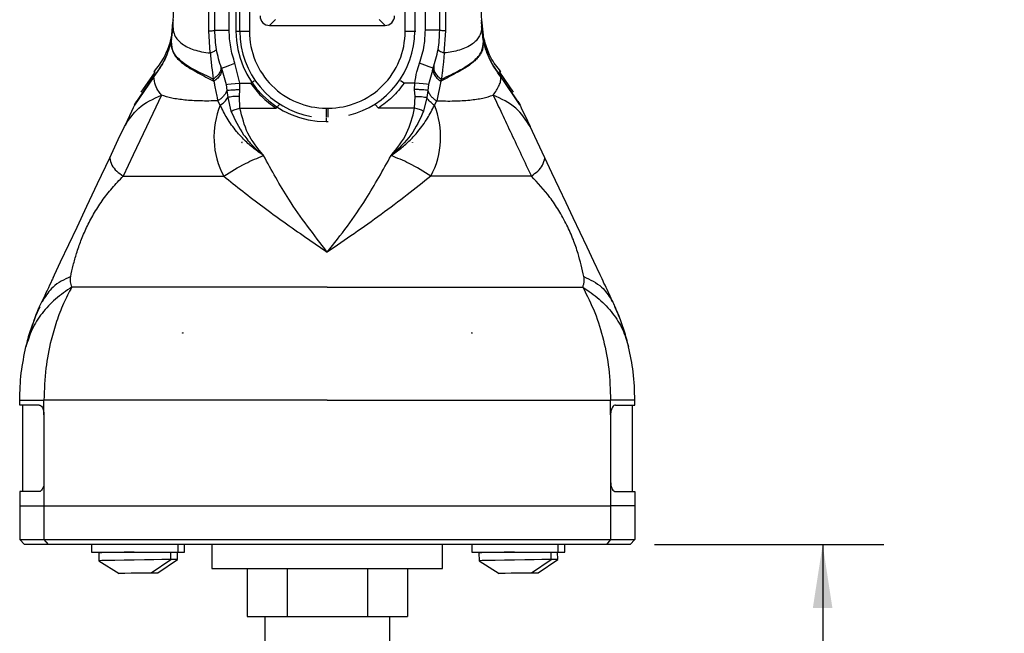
# Model space of a CAD drawing. Header units: millimetres. Extents: x 13 to 546, y 13 to 419.
# Tile 8 of 17: x 306 to 408, y 160 to 224. Entities that reach past the tile are written whole.
import ezdxf

# ---------------------------------------------------------------- set-up
doc = ezdxf.new("R2010")
doc.units = ezdxf.units.MM
doc.header["$LTSCALE"] = 2
doc.linetypes.add('SLD-Solid', pattern=[0])
doc.layers.add('DIMENSIONS', color=140, linetype='SLD-Solid', lineweight=25)
doc.styles.add('SLDTEXTSTYLE0', font='VERDANA.TTF')
doc.dimstyles.new('SLDDIMSTYLE0', dxfattribs={"dimtxt": 4.316016, "dimasz": 6.604, "dimexe": 0, "dimexo": 0.0625, "dimgap": 1.079004, "dimtad": 0, "dimtih": 1, "dimtoh": 1, "dimrnd": 1e-09, "dimzin": 12, "dimdsep": 46, "dimtxsty": 'SLDTEXTSTYLE0', "dimsah": 1, "dimcen": 0.09, "dimadec": 0, "dimazin": 3, "dimtfac": 1, "dimtofl": 0, "dimtmove": 0, "dimatfit": 3, "dimfxl": 0, "dimfrac": 2, "dimtolj": 1, "dimtzin": 12, "dimarcsym": 0})

# ---------------------------------------------------------------- blocks, each defined once
blk = doc.blocks.new('_D_6')
at = {"layer": 'DIMENSIONS'}
for p, q in [((371.86, 169.1), (395.71, 169.1)), ((389.36, 169.1), (389.36, 135.39)), ((389.36, 96.21), (389.36, 121.67)), ((392.18, 94.8), (389.36, 96.21)), ((386.53, 91.98), (392.18, 94.8)), ((389.36, 90.57), (386.53, 91.98)), ((389.36, 55.93), (389.36, 90.57)), ((345.36, 55.93), (395.71, 55.93))]:
    blk.add_line(p, q, dxfattribs=at)
for points in [[(389.36, 169.1), (388.34, 162.5), (390.37, 162.5)], [(389.36, 55.93), (390.37, 62.54), (388.34, 62.54)]]:
    blk.add_solid(points, dxfattribs=at)
at = {"layer": 'DIMENSIONS', "char_height": 4.2333, "attachment_point": 1, "style": 'SLDTEXTSTYLE0'}
for s, insert in [('16.4FT / 5M', (372.14, 133.91)), ('CABLE LENGTH', (367.66, 127.05))]:
    blk.add_mtext(s, dxfattribs=dict(at, insert=insert))

msp = doc.modelspace()

# ---------------------------------------------------------------- linework, layer by layer
for p, q in [((328.325, 293.702), (328.325, 222.502)), ((328.726, 222.502), (328.726, 293.702)), ((329.722, 293.702), (329.722, 222.502)), ((345.927, 222.502), (345.927, 293.702)), ((346.924, 293.702), (346.924, 222.502)), ((326.125, 222.602), (326.125, 291.097)), ((327.625, 222.602), (327.625, 291.097)), ((348.025, 222.602), (348.025, 291.097)), ((349.525, 222.602), (349.525, 291.097)), ((321.804, 224.721), (321.766, 222.983)), ((353.846, 224.721), (353.884, 222.983)), ((321.604, 221.666), (321.768, 223.455)), ((321.779, 223.569), (321.78, 223.644)), ((331.821, 223.102), (332.441, 223.722)), ((343.209, 223.722), (343.829, 223.102)), ((353.869, 223.692), (354.042, 222.088)), ((353.871, 223.569), (353.87, 223.644)), ((354.053, 221.582), (353.882, 223.454)), ((353.886, 223.414), (354.063, 221.546)), ((321.58, 221.47), (321.744, 222.789)), ((321.587, 221.512), (321.743, 222.8)), ((321.766, 223.012), (321.596, 221.582)), ((321.743, 222.8), (321.766, 222.983)), ((321.744, 222.789), (321.765, 222.964)), ((321.766, 222.983), (321.765, 222.964)), ((325.656, 220.245), (325.5, 222.534)), ((326.125, 222.602), (327.625, 222.602)), ((328.325, 222.502), (328.726, 222.502)), ((328.726, 222.502), (329.722, 222.502)), ((331.821, 223.102), (343.829, 223.102)), ((345.927, 222.502), (346.924, 222.502)), ((346.924, 222.502), (347.019, 222.502)), ((349.525, 222.602), (348.025, 222.602)), ((349.994, 220.245), (350.15, 222.534)), ((353.884, 223.012), (354.053, 221.582)), ((353.884, 222.983), (353.885, 222.964)), ((353.907, 222.8), (353.884, 222.983)), ((353.906, 222.789), (353.885, 222.964)), ((354.07, 221.47), (353.906, 222.789)), ((354.063, 221.512), (353.907, 222.8)), ((321.58, 221.47), (321.569, 221.432)), ((321.58, 221.47), (321.587, 221.512)), ((321.587, 221.512), (321.596, 221.582)), ((321.596, 221.582), (321.587, 221.546)), ((354.053, 221.582), (354.063, 221.546)), ((354.063, 221.512), (354.054, 221.582)), ((354.07, 221.47), (354.08, 221.432)), ((319.877, 218.232), (318.44, 216.15)), ((326.809, 218.661), (326.856, 218.678)), ((326.809, 218.661), (326.873, 218.436)), ((326.828, 218.678), (326.89, 218.431)), ((326.873, 218.436), (327.293, 216.976)), ((328.71, 217.093), (328.221, 219.166)), ((348.776, 218.435), (348.357, 216.976)), ((348.759, 218.428), (348.823, 218.679)), ((348.841, 218.661), (348.776, 218.435)), ((348.841, 218.661), (348.794, 218.678)), ((357.209, 216.151), (355.773, 218.232)), ((319.778, 217.771), (317.766, 214.798)), ((317.782, 214.831), (319.784, 217.81)), ((319.778, 217.771), (319.784, 217.81)), ((326.023, 217.299), (325.956, 217.523)), ((329.842, 217.093), (330.226, 217.358)), ((345.808, 217.093), (345.424, 217.358)), ((349.627, 217.299), (349.206, 215.263)), ((349.627, 217.299), (349.694, 217.523)), ((355.872, 217.771), (355.866, 217.81)), ((357.868, 214.831), (355.866, 217.81)), ((355.872, 217.771), (357.884, 214.798)), ((327.293, 216.976), (327.379, 216.336)), ((327.379, 216.336), (327.468, 215.595)), ((328.699, 215.713), (328.736, 216.428)), ((328.71, 217.093), (329.842, 217.093)), ((328.736, 216.428), (328.71, 217.093)), ((346.94, 217.093), (345.808, 217.093)), ((346.913, 216.428), (346.94, 217.093)), ((346.951, 215.713), (346.913, 216.428)), ((348.271, 216.336), (348.182, 215.595)), ((348.357, 216.976), (348.271, 216.336)), ((326.684, 214.807), (326.444, 215.263)), ((327.468, 215.595), (327.804, 214.179)), ((328.74, 214.487), (328.699, 215.713)), ((346.91, 214.487), (346.951, 215.713)), ((348.182, 215.595), (347.846, 214.179)), ((348.966, 214.807), (349.206, 215.263)), ((328.74, 214.487), (332.512, 214.487)), ((332.858, 214.872), (332.512, 214.487)), ((337.725, 214.5), (337.925, 214.5)), ((337.725, 214.5), (337.725, 213.548)), ((337.925, 213.548), (337.925, 214.5)), ((342.792, 214.872), (343.138, 214.487)), ((346.91, 214.487), (343.138, 214.487)), ((337.725, 213.504), (337.725, 213.102)), ((337.725, 213.102), (337.925, 213.102)), ((328.959, 210.958), (328.946, 210.917)), ((328.959, 210.958), (328.949, 210.958)), ((328.967, 210.954), (328.959, 210.958)), ((346.683, 210.954), (346.691, 210.958)), ((346.691, 210.958), (346.704, 210.917)), ((346.691, 210.958), (346.701, 210.958)), ((308.119, 194.347), (308.26, 194.531)), ((308.259, 194.53), (308.119, 194.347)), ((367.389, 194.532), (367.531, 194.347)), ((367.531, 194.347), (367.39, 194.531)), ((322.765, 191.085), (322.765, 191.134)), ((322.765, 191.134), (322.839, 191.134)), ((352.885, 191.134), (352.811, 191.134)), ((352.885, 191.085), (352.885, 191.134)), ((305.825, 183.602), (305.825, 184.108)), ((307.838, 183.602), (305.825, 183.602)), ((306.125, 183.602), (306.125, 174.602)), ((367.812, 183.602), (369.825, 183.602)), ((369.525, 183.602), (369.525, 174.602)), ((369.825, 183.602), (369.825, 184.108)), ((308.351, 182.602), (308.351, 175.602)), ((367.299, 182.602), (367.299, 175.602)), ((308.351, 175.602), (308.351, 173.102)), ((367.299, 175.602), (367.299, 173.102)), ((305.825, 174.602), (305.825, 173.102)), ((307.838, 174.602), (305.825, 174.602)), ((367.812, 174.602), (369.825, 174.602)), ((369.825, 174.602), (369.825, 173.102)), ((305.825, 173.102), (308.351, 173.102)), ((305.825, 173.102), (305.825, 169.602)), ((308.351, 173.102), (367.299, 173.102)), ((308.351, 173.102), (308.351, 169.602)), ((369.825, 173.102), (367.299, 173.102)), ((367.299, 173.102), (367.299, 169.602)), ((369.825, 173.102), (369.825, 169.602)), ((305.825, 169.602), (308.351, 169.602)), ((305.825, 169.602), (306.325, 169.102)), ((308.772, 169.102), (306.325, 169.102)), ((308.351, 169.602), (367.299, 169.602)), ((308.351, 169.602), (308.772, 169.102)), ((366.878, 169.102), (308.772, 169.102)), ((313.296, 169.102), (313.296, 168.302)), ((322.296, 168.302), (322.296, 169.102)), ((322.975, 168.302), (322.975, 169.102)), ((325.825, 169.102), (325.825, 166.602)), ((349.825, 166.602), (349.825, 169.102)), ((352.854, 169.102), (352.854, 168.302)), ((361.854, 168.302), (361.854, 169.102)), ((362.533, 168.302), (362.533, 169.102)), ((367.299, 169.602), (366.878, 169.102)), ((369.325, 169.102), (366.878, 169.102)), ((367.299, 169.602), (369.825, 169.602)), ((369.825, 169.602), (369.325, 169.102)), ((313.296, 168.302), (322.296, 168.302)), ((314.047, 168.237), (314.061, 167.407)), ((315.797, 168.302), (315.798, 168.268)), ((321.56, 167.538), (321.547, 168.302)), ((322.239, 167.538), (322.226, 168.302)), ((322.296, 168.302), (322.975, 168.302)), ((352.854, 168.302), (361.854, 168.302)), ((353.605, 168.237), (353.619, 167.407)), ((355.355, 168.302), (355.355, 168.268)), ((361.118, 167.538), (361.105, 168.302)), ((361.797, 167.538), (361.783, 168.302)), ((361.854, 168.302), (362.533, 168.302)), ((314.061, 167.407), (316.16, 166.073)), ((319.509, 166.132), (321.56, 167.538)), ((320.188, 166.132), (322.239, 167.538)), ((353.619, 167.407), (355.718, 166.073)), ((359.067, 166.132), (361.118, 167.538)), ((359.746, 166.132), (361.797, 167.538)), ((325.825, 166.602), (337.825, 166.602)), ((329.475, 166.602), (329.475, 161.602)), ((333.65, 166.602), (333.65, 161.602)), ((337.825, 166.602), (349.825, 166.602)), ((342, 166.602), (342, 161.602)), ((346.175, 166.602), (346.175, 161.602)), ((329.475, 161.602), (333.65, 161.602)), ((331.325, 161.602), (331.325, 158.102)), ((333.65, 161.602), (342, 161.602)), ((342, 161.602), (346.175, 161.602)), ((344.325, 158.102), (344.325, 161.602))]:
    msp.add_line(p, q)
at = {"flags": 128}
for points in [[(325.956, 217.523), (325.35, 217.815), (324.543, 218.205), (324.08, 218.442), (323.596, 218.713), (323.11, 219.021), (322.646, 219.372), (322.437, 219.559), (322.246, 219.753), (322.074, 219.956), (321.925, 220.166), (321.8, 220.385), (321.643, 220.785), (321.618, 220.887), (321.613, 220.912), (321.611, 220.919), (321.611, 220.92), (321.611, 220.921), (321.611, 220.921), (321.611, 220.921), (321.611, 220.921), (321.611, 220.921), (321.611, 220.921), (321.583, 221.1), (321.578, 221.158), (321.576, 221.194), (321.573, 221.331), (321.58, 221.47)], [(354.07, 221.47), (354.066, 221.493), (354.063, 221.512)], [(326.856, 218.678), (326.916, 218.699), (327.222, 218.809), (327.681, 218.973), (328.221, 219.166)], [(348.794, 218.678), (348.734, 218.699), (348.427, 218.809), (347.969, 218.973), (347.429, 219.166)], [(327.293, 216.976), (327.49, 216.993), (327.817, 217.019), (328.245, 217.055), (328.71, 217.093)], [(348.357, 216.976), (348.149, 216.993), (347.812, 217.021), (347.387, 217.056), (346.94, 217.093)], [(320.569, 215.853), (319.665, 213.936), (318.677, 211.842), (317.642, 209.647), (316.596, 207.431)], [(317.971, 215.232), (317.919, 215.121), (317.782, 214.831)], [(317.766, 214.798), (317.64, 214.53), (317.466, 214.161), (317.25, 213.705), (317.007, 213.188), (316.717, 212.575)], [(317.782, 214.831), (317.773, 214.813), (317.766, 214.798)], [(357.868, 214.831), (357.877, 214.813), (357.884, 214.798)], [(357.884, 214.798), (358.011, 214.529), (358.184, 214.161), (358.399, 213.705), (358.643, 213.189), (358.932, 212.575)], [(315.189, 209.336), (316.084, 211.232), (316.717, 212.575)], [(360.461, 209.336), (359.66, 211.032), (358.932, 212.575)], [(309.3, 196.851), (309.442, 197.153), (310.087, 198.519), (310.941, 200.33), (311.791, 202.131), (312.823, 204.318), (313.933, 206.673), (315.189, 209.336)], [(366.205, 197.158), (365.545, 198.557), (364.849, 200.033), (364.131, 201.554), (363.402, 203.099), (362.674, 204.644), (361.944, 206.192), (361.198, 207.773), (360.461, 209.336)], [(316.596, 207.431), (318.658, 207.431), (321.122, 207.431), (323.938, 207.431), (327.046, 207.431)], [(359.053, 207.431), (356.992, 207.431), (354.528, 207.431), (351.712, 207.431), (348.604, 207.431)], [(337.825, 195.879), (333.837, 195.879), (329.916, 195.879), (326.127, 195.879), (322.533, 195.879), (319.195, 195.879), (316.169, 195.879), (313.504, 195.879), (311.246, 195.879)], [(337.825, 195.879), (341.813, 195.879), (345.734, 195.879), (349.523, 195.879), (353.117, 195.879), (356.455, 195.879), (359.481, 195.879), (362.146, 195.879), (364.404, 195.879)], [(337.825, 184.102), (333.456, 184.102), (329.156, 184.102), (324.991, 184.102), (321.027, 184.102), (317.326, 184.102), (313.945, 184.102), (310.938, 184.102), (308.351, 184.102)], [(308.351, 182.602), (308.351, 183.442), (308.351, 184.102)], [(337.825, 184.102), (342.194, 184.102), (346.494, 184.102), (350.659, 184.102), (354.623, 184.102), (358.324, 184.102), (361.705, 184.102), (364.712, 184.102), (367.299, 184.102)], [(367.299, 182.602), (367.299, 183.442), (367.299, 184.102)], [(317.731, 168.302), (316.677, 168.284), (315.714, 168.267), (314.92, 168.253), (314.359, 168.243), (314.076, 168.238), (314.047, 168.237)], [(357.289, 168.302), (356.235, 168.284), (355.272, 168.267), (354.478, 168.253), (353.917, 168.243), (353.634, 168.238), (353.605, 168.237)], [(321.56, 167.538), (321.512, 167.537), (321.194, 167.532), (320.601, 167.522), (319.783, 167.508), (318.804, 167.491), (317.745, 167.472), (316.692, 167.454), (315.729, 167.437), (314.935, 167.423), (314.374, 167.413), (314.091, 167.408), (314.061, 167.407)], [(361.118, 167.538), (361.07, 167.537), (360.751, 167.532), (360.159, 167.522), (359.34, 167.508), (358.362, 167.491), (357.303, 167.472), (356.25, 167.454), (355.287, 167.437), (354.492, 167.423), (353.931, 167.413), (353.648, 167.408), (353.619, 167.407)], [(319.258, 166.128), (318.768, 166.119), (318.113, 166.108), (317.408, 166.096), (316.78, 166.085), (316.338, 166.077), (316.161, 166.073), (316.16, 166.073)], [(319.936, 166.128), (319.446, 166.119), (319.299, 166.117)], [(319.351, 166.129), (319.419, 166.13), (319.468, 166.131), (319.498, 166.132), (319.509, 166.132), (319.509, 166.132)], [(320.03, 166.129), (320.097, 166.13), (320.146, 166.131), (320.177, 166.132), (320.188, 166.132), (320.188, 166.132)], [(358.815, 166.128), (358.325, 166.119), (357.67, 166.108), (356.966, 166.096), (356.337, 166.085), (355.895, 166.077), (355.719, 166.073), (355.718, 166.073)], [(359.494, 166.128), (359.004, 166.119), (358.857, 166.117)], [(358.909, 166.129), (358.976, 166.13), (359.025, 166.131), (359.056, 166.132), (359.067, 166.132), (359.067, 166.132)], [(359.588, 166.129), (359.655, 166.13), (359.704, 166.131), (359.734, 166.132), (359.746, 166.132), (359.746, 166.132)]]:
    msp.add_lwpolyline(points, dxfattribs=at)
for centre, radius, start, end in [((331.82, 224.097), 0.995, 179.92406, 270.07283), ((343.83, 224.097), 0.995, 269.92427, 0.07309), ((337.725, 222.502), 9.4, 180.00001, 269.99999), ((337.725, 222.502), 8.999, 180.00002, 260.04084), ((337.725, 222.502), 8.002, 180, 270.00002), ((337.925, 222.502), 8.002, 269.99998, 360), ((337.925, 222.502), 8.999, 283.66328, 359.99999), ((334.76, 211.506), 8.725, 157.77448, 207.84585), ((340.89, 211.506), 8.725, 332.15416, 22.22551), ((326.052, -83.669), 251.235, 90.8697, 91.01565), ((365.609, -83.62), 251.187, 90.86968, 91.01566)]:
    msp.add_arc(centre, radius, start, end)
for points, knots in [([(325.5, 222.534), (325.508, 224.623), (325.524, 228.624), (325.535, 234.358), (325.544, 239.876), (325.553, 245.386), (325.558, 251.057), (325.561, 256.748), (325.561, 263.46), (325.557, 271.241), (325.548, 277.887), (325.539, 282.348), (325.535, 284.253), (325.532, 286.01), (325.53, 287.909), (325.524, 290.555), (325.516, 292.589), (325.511, 293.741)], [0, 0, 0, 0, 0.0880322, 0.1685616, 0.241572, 0.3205272, 0.400668, 0.4805134, 0.5602689, 0.6834825, 0.8083012, 0.840277, 0.8714455, 0.8885259, 0.9143095, 0.9514718, 1, 1, 1, 1]), ([(350.15, 222.534), (350.147, 223.381), (350.139, 225.283), (350.129, 228.45), (350.12, 232.242), (350.111, 236.548), (350.104, 240.837), (350.092, 249.516), (350.087, 258.124), (350.091, 266.971), (350.094, 271.433), (350.1, 276.376), (350.108, 281.491), (350.117, 286.456), (350.127, 290.433), (350.136, 292.75), (350.139, 293.741)], [0, 0, 0, 0, 0.0356885, 0.0801559, 0.1334073, 0.1954464, 0.261577, 0.3141104, 0.5610954, 0.6242099, 0.686867, 0.7490623, 0.8324532, 0.9023853, 0.9582254, 1, 1, 1, 1]), ([(321.781, 223.692), (321.741, 223.156), (321.64, 221.803), (321.011, 219.9), (320.147, 218.772), (319.783, 218.297)], [0, 0, 0, 0, 0.2752083, 0.6944753, 1, 1, 1, 1]), ([(321.774, 223.414), (321.773, 223.38), (321.77, 223.29), (321.763, 223.171), (321.753, 223.001), (321.741, 222.84), (321.729, 222.709), (321.725, 222.663)], [0, 0, 0, 0, 0.1363354, 0.3576999, 0.4768891, 0.8145086, 1, 1, 1, 1]), ([(321.765, 222.964), (321.786, 222.727), (321.825, 222.273), (322.182, 221.655), (322.681, 221.182), (323.292, 220.822), (323.976, 220.552), (324.773, 220.35), (325.351, 220.282), (325.656, 220.245)], [0, 0, 0, 0, 0.1356178, 0.2593705, 0.4005787, 0.5280352, 0.6649842, 0.8232375, 1, 1, 1, 1]), ([(325.5, 222.534), (325.588, 222.537), (325.742, 222.544), (325.935, 222.565), (326.061, 222.57), (326.112, 222.595), (326.125, 222.602)], [0, 0, 0, 0, 0.4159474, 0.733302, 0.929562, 1, 1, 1, 1]), ([(326.809, 218.661), (326.61, 219.303), (326.212, 220.587), (326.154, 221.931), (326.125, 222.602)], [0, 0, 0, 0, 0.4999997, 1, 1, 1, 1]), ([(328.221, 219.166), (328.13, 219.444), (327.946, 219.998), (327.765, 220.857), (327.647, 221.726), (327.632, 222.31), (327.625, 222.602)], [0, 0, 0, 0, 0.2499993, 0.5000013, 0.7499986, 1, 1, 1, 1]), ([(347.429, 219.166), (347.62, 219.795), (347.961, 220.917), (348.005, 222.087), (348.025, 222.602)], [0, 0, 0, 0, 0.5599695, 1, 1, 1, 1]), ([(348.841, 218.661), (349.04, 219.303), (349.438, 220.587), (349.496, 221.931), (349.525, 222.602)], [0, 0, 0, 0, 0.4999997, 1, 1, 1, 1]), ([(350.15, 222.534), (350.062, 222.537), (349.907, 222.544), (349.714, 222.565), (349.588, 222.57), (349.538, 222.596), (349.525, 222.602)], [0, 0, 0, 0, 0.4172293, 0.7344888, 0.9300078, 1, 1, 1, 1]), ([(353.885, 222.964), (353.872, 222.773), (353.847, 222.405), (353.621, 221.909), (353.313, 221.504), (352.683, 220.955), (351.555, 220.461), (350.526, 220.319), (349.994, 220.245)], [0, 0, 0, 0, 0.1097544, 0.2113161, 0.3083731, 0.4015145, 0.6906275, 1, 1, 1, 1]), ([(319.778, 217.771), (320.187, 218.329), (321.002, 219.443), (321.381, 220.77), (321.569, 221.432)], [0, 0, 0, 0, 0.5009944, 1, 1, 1, 1]), ([(321.587, 221.546), (321.4, 220.87), (321.025, 219.516), (320.199, 218.379), (319.784, 217.81)], [0, 0, 0, 0, 0.498937, 1, 1, 1, 1]), ([(321.587, 221.546), (321.584, 221.527), (321.578, 221.489), (321.572, 221.452), (321.569, 221.432)], [0, 0, 0, 0, 0.49652794, 1, 1, 1, 1]), ([(321.569, 221.432), (321.615, 221.015), (321.715, 220.098), (322.889, 219.017), (324.368, 218.171), (325.463, 217.594), (326.023, 217.299)], [0, 0, 0, 0, 0.1912562, 0.4208256, 0.7041265, 1, 1, 1, 1]), ([(321.604, 221.666), (321.602, 221.653), (321.598, 221.622), (321.592, 221.582), (321.588, 221.555), (321.587, 221.546)], [0, 0, 0, 0, 0.3442155, 0.7690114, 1, 1, 1, 1]), ([(354.08, 221.432), (354.052, 221.047), (354.012, 220.513), (353.639, 219.94), (353.344, 219.593), (352.79, 219.083), (351.913, 218.506), (350.753, 217.912), (349.994, 217.499), (349.627, 217.299)], [0, 0, 0, 0, 0.176422, 0.2441214, 0.3158677, 0.3895524, 0.595798, 0.8045052, 1, 1, 1, 1]), ([(349.694, 217.523), (350.345, 217.827), (351.51, 218.37), (352.962, 219.256), (353.958, 220.289), (354.035, 221.1), (354.07, 221.47)], [0, 0, 0, 0, 0.3456744, 0.6174012, 0.8253857, 1, 1, 1, 1]), ([(355.867, 218.297), (355.497, 218.771), (354.618, 219.897), (354.253, 221.284), (354.042, 222.088)], [0, 0, 0, 0, 0.420952, 1, 1, 1, 1]), ([(354.063, 221.546), (354.252, 220.865), (354.627, 219.511), (355.454, 218.375), (355.866, 217.81)], [0, 0, 0, 0, 0.5025708, 1, 1, 1, 1]), ([(354.063, 221.546), (354.066, 221.527), (354.07, 221.502), (354.076, 221.464), (354.078, 221.445), (354.08, 221.432)], [0, 0, 0, 0, 0.4965279, 0.6661454, 1, 1, 1, 1]), ([(355.872, 217.771), (355.463, 218.33), (354.648, 219.443), (354.269, 220.77), (354.08, 221.432)], [0, 0, 0, 0, 0.5011448, 1, 1, 1, 1]), ([(326.288, 220.654), (326.281, 220.623), (326.262, 220.541), (326.118, 220.448), (325.92, 220.341), (325.751, 220.28), (325.656, 220.245)], [0, 0, 0, 0, 0.1169738, 0.3156945, 0.6141586, 1, 1, 1, 1]), ([(325.656, 220.245), (325.7, 219.774), (325.784, 218.864), (325.9, 217.958), (325.956, 217.523)], [0, 0, 0, 0, 0.5187228, 1, 1, 1, 1]), ([(349.362, 220.654), (349.369, 220.622), (349.389, 220.538), (349.537, 220.446), (349.734, 220.34), (349.901, 220.279), (349.994, 220.245)], [0, 0, 0, 0, 0.120416, 0.3233278, 0.6220675, 1, 1, 1, 1]), ([(349.994, 220.245), (349.975, 220.042), (349.939, 219.664), (349.884, 219.1), (349.829, 218.592), (349.765, 218.062), (349.72, 217.719), (349.694, 217.523)], [0, 0, 0, 0, 0.22318544, 0.41622912, 0.62079243, 0.78290743, 1, 1, 1, 1]), ([(319.784, 217.81), (319.834, 218.115), (319.887, 218.444), (319.855, 218.262), (319.853, 218.249)], [0, 0, 0, 0, 0.9281618, 1, 1, 1, 1]), ([(326.726, 218.9), (326.745, 218.79), (326.787, 218.549), (326.63, 218.17), (326.351, 217.812), (326.092, 217.622), (325.956, 217.523)], [0, 0, 0, 0, 0.1968603, 0.4290437, 0.701911, 1, 1, 1, 1]), ([(326.787, 218.722), (326.809, 218.612), (326.856, 218.372), (326.71, 217.983), (326.431, 217.607), (326.164, 217.405), (326.023, 217.299)], [0, 0, 0, 0, 0.19123257, 0.4200763, 0.69422627, 1, 1, 1, 1]), ([(346.94, 217.093), (346.996, 217.493), (347.095, 218.199), (347.328, 218.873), (347.429, 219.166)], [0, 0, 0, 0, 0.5657558, 1, 1, 1, 1]), ([(348.863, 218.722), (348.841, 218.608), (348.794, 218.361), (348.948, 217.969), (349.228, 217.599), (349.491, 217.402), (349.627, 217.299)], [0, 0, 0, 0, 0.1980592, 0.4310924, 0.7037649, 1, 1, 1, 1]), ([(348.924, 218.9), (348.905, 218.79), (348.863, 218.548), (349.02, 218.169), (349.299, 217.812), (349.558, 217.622), (349.694, 217.523)], [0, 0, 0, 0, 0.1972043, 0.4295949, 0.702383, 1, 1, 1, 1]), ([(355.866, 217.81), (355.816, 218.115), (355.763, 218.444), (355.795, 218.262), (355.797, 218.249)], [0, 0, 0, 0, 0.9281638, 1, 1, 1, 1]), ([(320.569, 215.853), (320.478, 215.975), (320.238, 216.294), (319.869, 216.91), (319.811, 217.466), (319.778, 217.771)], [0, 0, 0, 0, 0.21611697, 0.56866153, 1, 1, 1, 1]), ([(326.023, 217.299), (326.046, 217.167), (326.108, 216.808), (326.218, 216.241), (326.34, 215.695), (326.417, 215.375), (326.444, 215.263)], [0, 0, 0, 0, 0.1939047, 0.5252734, 0.8334975, 1, 1, 1, 1]), ([(355.081, 215.853), (355.203, 216.022), (355.437, 216.347), (355.703, 216.841), (355.881, 217.316), (355.875, 217.625), (355.872, 217.771)], [0, 0, 0, 0, 0.2950939, 0.5659494, 0.7943046, 1, 1, 1, 1]), ([(327.379, 216.336), (327.333, 216.234), (327.239, 216.022), (327.021, 215.737), (326.757, 215.474), (326.549, 215.334), (326.444, 215.263)], [0, 0, 0, 0, 0.2312193, 0.4795717, 0.7386365, 1, 1, 1, 1]), ([(327.379, 216.336), (327.455, 216.352), (327.64, 216.39), (327.959, 216.414), (328.335, 216.431), (328.601, 216.429), (328.736, 216.428)], [0, 0, 0, 0, 0.1713858, 0.4143749, 0.7026892, 1, 1, 1, 1]), ([(329.842, 217.093), (330.201, 216.621), (330.961, 215.621), (331.976, 214.879), (332.512, 214.487)], [0, 0, 0, 0, 0.472001, 1, 1, 1, 1]), ([(345.808, 217.093), (345.42, 216.586), (344.656, 215.589), (343.639, 214.85), (343.138, 214.487)], [0, 0, 0, 0, 0.5075261, 1, 1, 1, 1]), ([(348.271, 216.336), (348.196, 216.352), (348.013, 216.389), (347.696, 216.414), (347.319, 216.431), (347.05, 216.429), (346.913, 216.428)], [0, 0, 0, 0, 0.1688091, 0.4099144, 0.6989831, 1, 1, 1, 1]), ([(348.271, 216.336), (348.32, 216.229), (348.418, 216.009), (348.643, 215.721), (348.905, 215.465), (349.106, 215.33), (349.206, 215.263)], [0, 0, 0, 0, 0.24405255, 0.49738767, 0.75209996, 1, 1, 1, 1]), ([(316.717, 212.575), (317.167, 213.274), (318.117, 214.752), (319.723, 215.473), (320.569, 215.853)], [0, 0, 0, 0, 0.4734944, 1, 1, 1, 1]), ([(326.444, 215.263), (326.13, 215.255), (325.518, 215.24), (324.629, 215.245), (323.792, 215.28), (322.8, 215.361), (321.716, 215.502), (320.924, 215.744), (320.569, 215.853)], [0, 0, 0, 0, 0.1587556, 0.3092814, 0.4496646, 0.5818525, 0.8128353, 1, 1, 1, 1]), ([(326.684, 214.807), (326.84, 214.918), (327.146, 215.136), (327.362, 215.443), (327.468, 215.595)], [0, 0, 0, 0, 0.5085839, 1, 1, 1, 1]), ([(328.699, 215.713), (328.582, 215.716), (328.35, 215.724), (328.017, 215.704), (327.722, 215.668), (327.546, 215.617), (327.468, 215.595)], [0, 0, 0, 0, 0.2837327, 0.5595265, 0.8040424, 1, 1, 1, 1]), ([(346.951, 215.713), (347.067, 215.716), (347.296, 215.724), (347.627, 215.704), (347.925, 215.669), (348.102, 215.618), (348.182, 215.595)], [0, 0, 0, 0, 0.2793684, 0.5540866, 0.8005844, 1, 1, 1, 1]), ([(348.966, 214.807), (348.806, 214.921), (348.5, 215.14), (348.284, 215.448), (348.182, 215.595)], [0, 0, 0, 0, 0.5231023, 1, 1, 1, 1]), ([(349.206, 215.263), (349.818, 215.25), (350.969, 215.226), (352.574, 215.324), (353.934, 215.502), (354.726, 215.744), (355.081, 215.853)], [0, 0, 0, 0, 0.30927912, 0.58181174, 0.81281551, 1, 1, 1, 1]), ([(355.081, 215.853), (355.382, 215.214), (356.013, 213.877), (356.988, 211.808), (358.012, 209.64), (358.705, 208.17), (359.053, 207.431)], [0, 0, 0, 0, 0.2276248, 0.4762635, 0.7369066, 1, 1, 1, 1]), ([(358.932, 212.575), (358.48, 213.272), (357.525, 214.743), (355.923, 215.47), (355.081, 215.853)], [0, 0, 0, 0, 0.4738985, 1, 1, 1, 1]), ([(357.694, 215.201), (357.69, 215.208), (357.684, 215.221), (357.723, 215.138), (357.766, 215.047), (357.829, 214.914), (357.868, 214.831)], [0, 0, 0, 0, 0.0336329, 0.0655012, 0.4153138, 1, 1, 1, 1]), ([(331.19, 209.573), (330.852, 209.81), (330.155, 210.3), (329.217, 211.141), (328.271, 212.183), (327.394, 213.385), (326.913, 214.348), (326.684, 214.807)], [0, 0, 0, 0, 0.17719103, 0.3649918, 0.53872628, 0.78064916, 1, 1, 1, 1]), ([(327.804, 214.179), (327.95, 214.251), (328.248, 214.397), (328.574, 214.457), (328.74, 214.487)], [0, 0, 0, 0, 0.4907579, 1, 1, 1, 1]), ([(327.804, 214.179), (328.199, 213.336), (328.803, 212.046), (329.886, 210.761), (330.543, 210.115), (330.908, 209.799), (331.108, 209.638), (331.169, 209.589), (331.19, 209.573)], [0, 0, 0, 0, 0.4807678, 0.7357087, 0.8667475, 0.9593279, 0.9861899, 1, 1, 1, 1]), ([(331.19, 209.573), (330.588, 210.312), (329.404, 211.768), (328.959, 213.59), (328.74, 214.487)], [0, 0, 0, 0, 0.5080632, 1, 1, 1, 1]), ([(344.46, 209.573), (344.814, 209.82), (345.51, 210.308), (346.443, 211.154), (347.379, 212.181), (348.252, 213.387), (348.736, 214.349), (348.966, 214.807)], [0, 0, 0, 0, 0.18506054, 0.36431139, 0.53874814, 0.78064489, 1, 1, 1, 1]), ([(344.46, 209.573), (345.064, 210.316), (346.248, 211.773), (346.692, 213.595), (346.91, 214.487)], [0, 0, 0, 0, 0.5106374, 1, 1, 1, 1]), ([(347.846, 214.179), (347.454, 213.33), (346.641, 211.565), (345.205, 210.253), (344.46, 209.573)], [0, 0, 0, 0, 0.4814706, 1, 1, 1, 1]), ([(347.846, 214.179), (347.702, 214.25), (347.404, 214.397), (347.078, 214.456), (346.91, 214.487)], [0, 0, 0, 0, 0.4845858, 1, 1, 1, 1]), ([(328.946, 210.917), (328.947, 210.925), (328.947, 210.939), (328.948, 210.952), (328.949, 210.958)], [0, 0, 0, 0, 0.5600692, 1, 1, 1, 1]), ([(328.946, 210.917), (328.95, 210.924), (328.957, 210.936), (328.964, 210.949), (328.967, 210.954)], [0, 0, 0, 0, 0.56003658, 1, 1, 1, 1]), ([(346.704, 210.917), (346.7, 210.924), (346.693, 210.936), (346.686, 210.949), (346.683, 210.954)], [0, 0, 0, 0, 0.5600312, 1, 1, 1, 1]), ([(346.704, 210.917), (346.703, 210.925), (346.702, 210.939), (346.702, 210.952), (346.701, 210.958)], [0, 0, 0, 0, 0.5600685, 1, 1, 1, 1]), ([(315.189, 209.336), (315.249, 209.075), (315.433, 208.266), (316.127, 207.768), (316.596, 207.431)], [0, 0, 0, 0, 0.32307002, 1, 1, 1, 1]), ([(327.046, 207.431), (327.79, 207.894), (329.115, 208.719), (330.557, 209.313), (331.19, 209.573)], [0, 0, 0, 0, 0.5614591, 1, 1, 1, 1]), ([(337.825, 199.529), (336.435, 201.322), (333.969, 204.504), (332.034, 208.032), (331.19, 209.573)], [0, 0, 0, 0, 0.563442, 1, 1, 1, 1]), ([(337.825, 199.529), (338.533, 200.42), (339.95, 202.202), (342.222, 205.524), (343.616, 208.047), (344.46, 209.573)], [0, 0, 0, 0, 0.2831562, 0.5663468, 1, 1, 1, 1]), ([(348.604, 207.431), (347.861, 207.894), (346.537, 208.719), (345.094, 209.312), (344.46, 209.573)], [0, 0, 0, 0, 0.5606661, 1, 1, 1, 1]), ([(359.053, 207.431), (359.518, 207.769), (360.207, 208.268), (360.398, 209.073), (360.461, 209.336)], [0, 0, 0, 0, 0.6743595, 1, 1, 1, 1]), ([(311.13, 196.968), (311.216, 197.363), (311.392, 198.178), (311.681, 199.21), (311.957, 200.059), (312.2, 200.73), (312.47, 201.401), (312.89, 202.337), (313.505, 203.507), (314.392, 204.877), (315.419, 206.203), (316.201, 207.018), (316.596, 207.431)], [0, 0, 0, 0, 0.1010969, 0.2086909, 0.2680358, 0.3243333, 0.3874109, 0.4489158, 0.5810255, 0.717534, 0.8568875, 1, 1, 1, 1]), ([(327.046, 207.431), (327.706, 206.901), (329.05, 205.822), (331.137, 204.233), (333.327, 202.631), (335.561, 201.057), (337.082, 200.031), (337.825, 199.529)], [0, 0, 0, 0, 0.1899347, 0.3867345, 0.5884678, 0.7987749, 1, 1, 1, 1]), ([(348.604, 207.431), (347.784, 206.775), (346.086, 205.418), (343.423, 203.423), (340.652, 201.441), (338.76, 200.162), (337.825, 199.529)], [0, 0, 0, 0, 0.2356096, 0.487648, 0.7466388, 1, 1, 1, 1]), ([(364.52, 196.968), (364.334, 197.78), (364.039, 199.072), (363.417, 200.858), (362.764, 202.363), (361.944, 203.843), (360.764, 205.594), (359.723, 206.712), (359.053, 207.431)], [0, 0, 0, 0, 0.2082921, 0.3315871, 0.4725738, 0.6185915, 0.7543883, 1, 1, 1, 1]), ([(309.3, 196.851), (309.26, 196.765), (308.886, 195.975), (308.516, 195.183), (308.187, 194.476)], [0, 0, 0, 0, 0.1085668, 1, 1, 1, 1]), ([(311.13, 196.968), (310.469, 196.66), (309.281, 196.107), (308.573, 195.014), (308.259, 194.53)], [0, 0, 0, 0, 0.5567597, 1, 1, 1, 1]), ([(311.246, 195.879), (311.188, 196.056), (311.07, 196.411), (311.11, 196.782), (311.13, 196.968)], [0, 0, 0, 0, 0.499941, 1, 1, 1, 1]), ([(364.404, 195.879), (364.439, 195.984), (364.514, 196.203), (364.57, 196.573), (364.537, 196.83), (364.52, 196.968)], [0, 0, 0, 0, 0.3006875, 0.6259982, 1, 1, 1, 1]), ([(364.52, 196.968), (365.183, 196.659), (366.37, 196.106), (367.078, 195.014), (367.389, 194.532)], [0, 0, 0, 0, 0.5590725, 1, 1, 1, 1]), ([(367.462, 194.479), (367.178, 195.086), (366.761, 195.98), (366.34, 196.872), (366.205, 197.158)], [0, 0, 0, 0, 0.6792581, 1, 1, 1, 1]), ([(311.246, 195.879), (310.662, 195.485), (309.512, 194.708), (308.118, 193.199), (307.043, 191.521), (306.665, 190.28), (306.478, 189.67)], [0, 0, 0, 0, 0.2626887, 0.5170789, 0.7625005, 1, 1, 1, 1]), ([(311.246, 195.879), (310.947, 195.311), (310.34, 194.157), (309.635, 192.302), (308.987, 190.062), (308.46, 187.32), (308.389, 185.214), (308.351, 184.102)], [0, 0, 0, 0, 0.15723787, 0.31897475, 0.48472853, 0.72800743, 1, 1, 1, 1]), ([(364.404, 195.879), (364.845, 195.01), (365.742, 193.242), (366.6, 190.37), (367.191, 187.308), (367.262, 185.201), (367.299, 184.102)], [0, 0, 0, 0, 0.2382403, 0.4846245, 0.7311232, 1, 1, 1, 1]), ([(364.404, 195.879), (364.988, 195.485), (366.137, 194.708), (367.532, 193.199), (368.607, 191.521), (368.985, 190.28), (369.172, 189.67)], [0, 0, 0, 0, 0.2626855, 0.5170747, 0.7624972, 1, 1, 1, 1]), ([(307.908, 193.84), (307.678, 193.316), (307.207, 192.248), (306.896, 191.122), (306.738, 190.548)], [0, 0, 0, 0, 0.4900736, 1, 1, 1, 1]), ([(307.292, 192.344), (307.334, 192.467), (307.568, 193.151), (307.871, 193.808), (308.119, 194.347)], [0, 0, 0, 0, 0.1792835, 1, 1, 1, 1]), ([(368.352, 192.359), (368.307, 192.49), (368.074, 193.168), (367.773, 193.821), (367.531, 194.347)], [0, 0, 0, 0, 0.1926395, 1, 1, 1, 1]), ([(368.91, 190.553), (368.752, 191.126), (368.44, 192.256), (367.967, 193.329), (367.735, 193.857)], [0, 0, 0, 0, 0.5076953, 1, 1, 1, 1]), ([(306.478, 189.67), (306.622, 190.236), (306.833, 191.07), (307.125, 191.878), (307.219, 192.137)], [0, 0, 0, 0, 0.67900191, 1, 1, 1, 1]), ([(369.172, 189.67), (369.028, 190.24), (368.817, 191.072), (368.524, 191.878), (368.432, 192.132)], [0, 0, 0, 0, 0.684949, 1, 1, 1, 1]), ([(322.839, 191.134), (322.825, 191.125), (322.801, 191.109), (322.776, 191.092), (322.765, 191.085)], [0, 0, 0, 0, 0.55998473, 1, 1, 1, 1]), ([(352.811, 191.134), (352.825, 191.125), (352.849, 191.109), (352.874, 191.092), (352.885, 191.085)], [0, 0, 0, 0, 0.5599837, 1, 1, 1, 1]), ([(305.825, 184.108), (305.853, 185.057), (305.909, 186.93), (306.29, 188.765), (306.478, 189.67)], [0, 0, 0, 0, 0.5068948, 1, 1, 1, 1]), ([(369.825, 184.108), (369.795, 185.091), (369.737, 186.964), (369.354, 188.798), (369.172, 189.67)], [0, 0, 0, 0, 0.5248126, 1, 1, 1, 1]), ([(305.825, 184.108), (305.875, 184.108), (306.081, 184.112), (306.55, 184.109), (307.342, 184.107), (307.978, 184.104), (308.351, 184.102)], [0, 0, 0, 0, 0.0599345, 0.2440423, 0.5568776, 1, 1, 1, 1]), ([(307.838, 183.602), (307.896, 183.589), (308.027, 183.557), (308.172, 183.371), (308.284, 183.124), (308.342, 182.856), (308.349, 182.676), (308.351, 182.602)], [0, 0, 0, 0, 0.1430922, 0.3260621, 0.5545624, 0.8171501, 1, 1, 1, 1]), ([(369.825, 184.108), (369.771, 184.107), (369.556, 184.105), (369.077, 184.105), (368.289, 184.103), (367.661, 184.102), (367.299, 184.102)], [0, 0, 0, 0, 0.0641115, 0.25514129, 0.56922354, 1, 1, 1, 1]), ([(367.812, 183.602), (367.754, 183.589), (367.623, 183.557), (367.478, 183.371), (367.366, 183.124), (367.308, 182.856), (367.301, 182.676), (367.299, 182.602)], [0, 0, 0, 0, 0.1430909, 0.3260611, 0.5545624, 0.8171497, 1, 1, 1, 1]), ([(308.351, 175.602), (308.346, 175.491), (308.335, 175.278), (308.25, 174.988), (308.127, 174.764), (307.98, 174.624), (307.875, 174.608), (307.838, 174.602)], [0, 0, 0, 0, 0.2745625, 0.527476, 0.7411111, 0.9082153, 1, 1, 1, 1]), ([(367.299, 175.602), (367.304, 175.491), (367.315, 175.278), (367.4, 174.988), (367.523, 174.764), (367.67, 174.624), (367.774, 174.608), (367.812, 174.602)], [0, 0, 0, 0, 0.2745627, 0.5274769, 0.7411123, 0.9082167, 1, 1, 1, 1]), ([(319.258, 166.128), (319.277, 166.129), (319.308, 166.131), (319.34, 166.13), (319.351, 166.129)], [0, 0, 0, 0, 0.6235467, 1, 1, 1, 1]), ([(319.936, 166.128), (319.956, 166.129), (319.987, 166.131), (320.018, 166.13), (320.03, 166.129)], [0, 0, 0, 0, 0.6235467, 1, 1, 1, 1]), ([(358.815, 166.128), (358.835, 166.129), (358.866, 166.131), (358.897, 166.13), (358.909, 166.129)], [0, 0, 0, 0, 0.6235269, 1, 1, 1, 1]), ([(359.494, 166.128), (359.513, 166.129), (359.545, 166.131), (359.576, 166.13), (359.588, 166.129)], [0, 0, 0, 0, 0.6235467, 1, 1, 1, 1])]:
    msp.add_open_spline(points, degree=3, knots=knots)

# ---------------------------------------------------------------- dimensions: what is measured, and where the dimension line sits
at = {"layer": 'DIMENSIONS'}
dim = msp.add_linear_dim(base=(389.355, 169.102), p1=(342.825, 55.934), p2=(369.325, 169.102), angle=90, text='16.4FT / 5M\\PCABLE LENGTH', dimstyle='SLDDIMSTYLE0', dxfattribs=at)
dim.commit()
dim.dimension.update_dxf_attribs({"geometry": '_D_6', "text_midpoint": (389.355, 128.532), "dimtype": 160})

doc.saveas('drawing.dxf')
